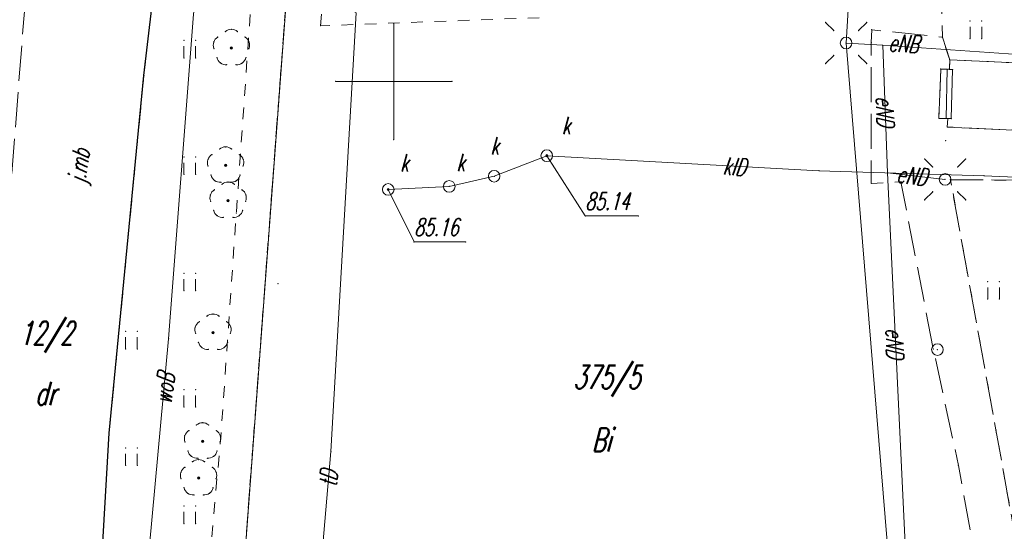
# Model space of a CAD drawing. Header units: metres. Extents: x 5537264 to 5541990, y 5958323 to 5965240.
# Tile 13 of 27: x 5539534 to 5539576, y 5961331 to 5961353. Entities that reach past the tile are written whole.
import ezdxf
from ezdxf.enums import TextEntityAlignment as Align

# ---------------------------------------------------------------- set-up
doc = ezdxf.new("R2010")
doc.units = ezdxf.units.M
doc.linetypes.add('L_0_03', pattern=[1, 0.5, -0.5])
doc.linetypes.add('L_0_06', pattern=[2, 1.5, -0.5])
doc.layers.get('0').update_dxf_attribs({"linetype": 'CONTINUOUS', "lineweight": 18})
for name, color, linetype, lineweight in [('210_oznaczenie_konturu_uzytku_gruntowego', 3, 'CONTINUOUS', 18), ('211_numer_dzialki_ewidencyjnej', 96, 'CONTINUOUS', 18), ('218_kontur_uzytku_gruntowego', 3, 'L_0_03', 18), ('219_dzialka_ewidencyjna', 96, 'CONTINUOUS', 18), ('bt', 7, 'L_0_06', 18), ('chodnik', 7, 'L_0_06', 18), ('drzewo_lisciaste', 7, 'CONTINUOUS', 18), ('ib', 7, 'CONTINUOUS', 18), ('inny_obiekt_zagospodarowania_terenu', 7, 'L_0_03', 18), ('jezdnia', 7, 'L_0_06', 18), ('jezdnia_Atr17', 7, 'CONTINUOUS', 18), ('kraweznik', 7, 'CONTINUOUS', 25), ('latarnia', 7, 'CONTINUOUS', 18), ('przewod_elektroenergetyczny_podziemny', 7, 'CONTINUOUS', 18), ('przewod_elektroenergetyczny_podziemny_Atr1', 7, 'CONTINUOUS', 18), ('przewod_kanalizacyjny', 7, 'CONTINUOUS', 18), ('przewod_kanalizacyjny_Atr1', 7, 'CONTINUOUS', 18), ('przewod_telekomunikacyjny_podziemny', 7, 'CONTINUOUS', 18), ('przewod_telekomunikacyjny_podziemny_Atr1', 7, 'CONTINUOUS', 18), ('przewod_wodociagowy', 7, 'CONTINUOUS', 18), ('przewod_wodociagowy_Atr1', 7, 'CONTINUOUS', 18), ('rzedna', 7, 'CONTINUOUS', 18), ('rzedna_Atr2', 7, 'CONTINUOUS', 18), ('sch', 7, 'CONTINUOUS', 18), ('slup_przewodow_napowietrznych', 7, 'CONTINUOUS', 18), ('studnia_kanalizacyjna', 7, 'CONTINUOUS', 18), ('studnia_kanalizacyjna_Atr17', 7, 'CONTINUOUS', 18), ('trawnik', 7, 'L_0_03', 18), ('Wstawianie_ramki_sekcyjnej_z_opisem', 7, 'CONTINUOUS', 18)]:
    doc.layers.add(name, color=color, linetype=linetype, lineweight=lineweight)
doc.styles.get("Standard").update_dxf_attribs({"font": 'simplex.shx'})

msp = doc.modelspace()

# ---------------------------------------------------------------- hatches: boundary and pattern name
at = {"layer": 'drzewo_lisciaste', "linetype": 'Continuous', "lineweight": 18}
for points in [[(5539543.03, 5961351.39, 1), (5539543.03, 5961351.49, 1)], [(5539542.78, 5961346.34, 1), (5539542.78, 5961346.44, 1)], [(5539542.89, 5961344.83, 1), (5539542.89, 5961344.93, 1)], [(5539542.24, 5961339.16, 1), (5539542.24, 5961339.26, 1)], [(5539541.79, 5961334.49, 1), (5539541.79, 5961334.59, 1)], [(5539541.62, 5961332.91, 1), (5539541.62, 5961333.01, 1)]]:
    msp.add_hatch(color=256, dxfattribs=at).paths.add_polyline_path(points)
at = {"layer": 'rzedna', "linetype": 'Continuous', "lineweight": 18}
for points in [[(5539556.57, 5961346.765, 1), (5539556.57, 5961346.855, 1)], [(5539549.76, 5961345.315, 1), (5539549.76, 5961345.405, 1)]]:
    msp.add_hatch(color=256, dxfattribs=at).paths.add_polyline_path(points)

# ---------------------------------------------------------------- linework, layer by layer
for p in [(5539550, 5961352.5), (5539568.537, 5961352.534), (5539570.304, 5961352.534), (5539574.739, 5961352.589), (5539575.239, 5961352.589), (5539542.769, 5961352.143), (5539543.03, 5961352.24), (5539543.291, 5961352.143), (5539546.86, 5961352.39), (5539568.89, 5961352.181), (5539569.951, 5961352.181), (5539570.52, 5961352.22), (5539540.989, 5961351.759), (5539541.489, 5961351.759), (5539542.27, 5961351.688), (5539542.442, 5961351.906), (5539543.618, 5961351.906), (5539543.79, 5961351.688), (5539569.42, 5961351.65), (5539569.42, 5961351.65), (5539569.42, 5961351.65), (5539570.5, 5961351.67), (5539573.55, 5961351.9), (5539574.739, 5961351.839), (5539575.239, 5961351.839), (5539542.281, 5961351.411), (5539543.03, 5961351.44), (5539543.779, 5961351.411), (5539570.99, 5961351.55), (5539540.989, 5961351.009), (5539541.489, 5961351.009), (5539542.406, 5961351.025), (5539542.56, 5961350.792), (5539543.5, 5961350.792), (5539543.654, 5961351.025), (5539568.89, 5961351.12), (5539569.951, 5961351.12), (5539573.87, 5961350.93), (5539542.829, 5961350.717), (5539543.231, 5961350.717), (5539568.537, 5961350.767), (5539570.304, 5961350.767), (5539573.48, 5961350.53), (5539573.76, 5961350.52), (5539573.83, 5961350.53), (5539573.85, 5961350.515), (5539573.993, 5961350.511), (5539539.27, 5961350.25), (5539547.5, 5961350), (5539552.5, 5961350), (5539573.4, 5961348.41), (5539573.72, 5961348.41), (5539573.779, 5961348.407), (5539573.934, 5961348.406), (5539573.76, 5961348.04), (5539550, 5961347.5), (5539573.69, 5961347.45), (5539542.519, 5961347.093), (5539542.78, 5961347.19), (5539543.041, 5961347.093), (5539540.989, 5961346.759), (5539541.489, 5961346.759), (5539542.02, 5961346.638), (5539542.192, 5961346.856), (5539543.368, 5961346.856), (5539543.54, 5961346.638), (5539556.57, 5961346.81), (5539556.57, 5961346.81), (5539556.57, 5961346.81), (5539572.787, 5961346.674), (5539574.554, 5961346.674), (5539542.031, 5961346.361), (5539542.78, 5961346.39), (5539543.529, 5961346.361), (5539568.25, 5961346.16), (5539573.14, 5961346.321), (5539574.201, 5961346.321), (5539540.989, 5961346.009), (5539541.489, 5961346.009), (5539542.156, 5961345.975), (5539542.31, 5961345.742), (5539543.25, 5961345.742), (5539543.404, 5961345.975), (5539554.31, 5961345.93), (5539571.2, 5961346.08), (5539573.67, 5961345.79), (5539573.67, 5961345.79), (5539573.67, 5961345.79), (5539573.9, 5961345.78), (5539575.34, 5961345.95), (5539542.302, 5961345.346), (5539542.579, 5961345.667), (5539542.629, 5961345.583), (5539542.89, 5961345.68), (5539542.981, 5961345.667), (5539543.151, 5961345.583), (5539543.478, 5961345.346), (5539549.76, 5961345.36), (5539549.76, 5961345.36), (5539549.76, 5961345.36), (5539552.38, 5961345.49), (5539570.5, 5961345.62), (5539571.77, 5961345.69), (5539542.13, 5961345.128), (5539542.89, 5961344.88), (5539543.65, 5961345.128), (5539572.787, 5961344.907), (5539573.14, 5961345.26), (5539574.201, 5961345.26), (5539574.554, 5961344.907), (5539542.141, 5961344.851), (5539542.266, 5961344.465), (5539543.514, 5961344.465), (5539543.639, 5961344.851), (5539542.42, 5961344.232), (5539542.689, 5961344.157), (5539543.091, 5961344.157), (5539543.24, 5961344.35), (5539543.36, 5961344.232), (5539558.22, 5961344.22), (5539560.497, 5961344.22), (5539550.87, 5961343.11), (5539553.083, 5961343.11), (5539540.989, 5961341.759), (5539541.489, 5961341.759), (5539545.03, 5961341.31), (5539575.499, 5961341.399), (5539575.999, 5961341.399), (5539540.989, 5961341.009), (5539541.489, 5961341.009), (5539575.499, 5961340.649), (5539575.999, 5961340.649), (5539541.979, 5961339.913), (5539542.24, 5961340.01), (5539542.501, 5961339.913), (5539541.48, 5961339.458), (5539541.652, 5961339.676), (5539542.828, 5961339.676), (5539543, 5961339.458), (5539538.489, 5961339.259), (5539538.989, 5961339.259), (5539540.33, 5961338.95), (5539541.491, 5961339.181), (5539542.24, 5961339.21), (5539542.989, 5961339.181), (5539541.616, 5961338.795), (5539541.77, 5961338.562), (5539542.71, 5961338.562), (5539542.864, 5961338.795), (5539538.489, 5961338.509), (5539538.989, 5961338.509), (5539542.039, 5961338.487), (5539542.441, 5961338.487), (5539573.16, 5961338.51), (5539573.34, 5961338.48), (5539540.989, 5961336.759), (5539541.489, 5961336.759), (5539540.989, 5961336.009), (5539541.489, 5961336.009), (5539541.529, 5961335.243), (5539541.79, 5961335.34), (5539542.051, 5961335.243), (5539537.78, 5961334.89), (5539541.03, 5961334.788), (5539541.202, 5961335.006), (5539542.378, 5961335.006), (5539542.55, 5961334.788), (5539542.58, 5961334.77), (5539575.85, 5961335.03), (5539541.041, 5961334.511), (5539541.79, 5961334.54), (5539542.539, 5961334.511), (5539538.489, 5961334.259), (5539538.989, 5961334.259), (5539541.166, 5961334.125), (5539541.32, 5961333.892), (5539542.26, 5961333.892), (5539542.414, 5961334.125), (5539547.3, 5961334.1), (5539538.489, 5961333.509), (5539538.989, 5961333.509), (5539541.359, 5961333.663), (5539541.589, 5961333.817), (5539541.62, 5961333.76), (5539541.881, 5961333.663), (5539541.991, 5961333.817), (5539574.24, 5961333.51), (5539540.86, 5961333.208), (5539541.032, 5961333.426), (5539542.208, 5961333.426), (5539542.38, 5961333.208), (5539540.871, 5961332.931), (5539541.62, 5961332.96), (5539542.369, 5961332.931), (5539540.996, 5961332.545), (5539541.15, 5961332.312), (5539541.419, 5961332.237), (5539541.821, 5961332.237), (5539542.09, 5961332.312), (5539542.244, 5961332.545), (5539540.989, 5961331.759), (5539541.489, 5961331.759), (5539540.989, 5961331.009), (5539541.489, 5961331.009)]:
    msp.add_point(p)
at = {"layer": '218_kontur_uzytku_gruntowego', "lineweight": 18, "flags": 128}
for points in [[(5539546.72, 5961371.45), (5539542.34, 5961312.72)], [(5539542.34, 5961312.72), (5539546.72, 5961371.45)]]:
    msp.add_lwpolyline(points, dxfattribs=at)
at = {"layer": '219_dzialka_ewidencyjna', "linetype": 'Continuous', "lineweight": 18, "flags": 128}
msp.add_lwpolyline([(5539546.72, 5961371.45), (5539542.34, 5961312.72)], dxfattribs=at)
at = {"layer": 'bt', "lineweight": 18, "flags": 128}
msp.add_lwpolyline([(5539573.76, 5961350.52), (5539573.48, 5961350.53)], dxfattribs=at)
at = {"layer": 'chodnik', "lineweight": 18, "flags": 128}
msp.add_lwpolyline([(5539573.85, 5961350.515), (5539573.48, 5961350.53), (5539573.4, 5961348.41), (5539573.779, 5961348.407), (5539573.76, 5961348.04), (5539579.85, 5961347.77), (5539579.782, 5961345.734), (5539573.9, 5961345.78), (5539575.85, 5961335.03), (5539577.75, 5961324.47), (5539591.47, 5961324.05), (5539596.39, 5961323.97), (5539596.46, 5961321.44), (5539596.5, 5961317.73), (5539595.14, 5961308.47), (5539594.22, 5961302.65), (5539593.77, 5961299.63), (5539593.49, 5961296), (5539591.99, 5961287.81), (5539591.61, 5961282.43), (5539589.13, 5961281.94), (5539589.56, 5961284.8), (5539591.9, 5961299.58), (5539594.42, 5961317.48), (5539594.72, 5961320.57), (5539594.65, 5961322.11), (5539590.73, 5961322.16), (5539578.09, 5961322.67), (5539578.89, 5961318.3), (5539577.2, 5961318.26), (5539576.39, 5961321.74), (5539574.24, 5961333.51), (5539573.16, 5961338.51), (5539571.77, 5961345.69), (5539570.5, 5961345.62), (5539570.5, 5961351.67), (5539570.52, 5961352.22), (5539573.55, 5961351.9), (5539573.87, 5961350.93)], close=True, dxfattribs=at)
at = {"layer": 'drzewo_lisciaste', "lineweight": 18}
for centre in [(5539543.03, 5961351.44), (5539542.78, 5961346.39), (5539542.89, 5961344.88), (5539542.24, 5961339.21), (5539541.79, 5961334.54), (5539541.62, 5961332.96)]:
    msp.add_circle(centre, 0.05, dxfattribs=at)
for centre, start, end in [((5539543.03, 5961351.84), 49.272, 130.728), ((5539542.65, 5961351.564), 121.308, 202.548), ((5539543.41, 5961351.564), 337.452, 58.692), ((5539542.795, 5961351.116), 193.221, 274.871), ((5539543.265, 5961351.116), 265.129, 346.779), ((5539542.78, 5961346.79), 49.272, 130.728), ((5539542.4, 5961346.514), 121.308, 202.548), ((5539543.16, 5961346.514), 337.452, 58.692), ((5539542.545, 5961346.066), 193.221, 274.871), ((5539543.015, 5961346.066), 265.129, 346.779), ((5539542.51, 5961345.004), 121.308, 202.548), ((5539542.89, 5961345.28), 49.272, 130.728), ((5539543.27, 5961345.004), 337.452, 58.692), ((5539542.655, 5961344.556), 193.221, 274.871), ((5539543.125, 5961344.556), 265.129, 346.779), ((5539542.24, 5961339.61), 49.272, 130.728), ((5539541.86, 5961339.334), 121.308, 202.548), ((5539542.62, 5961339.334), 337.452, 58.692), ((5539542.005, 5961338.886), 193.221, 274.871), ((5539542.475, 5961338.886), 265.129, 346.779), ((5539541.79, 5961334.94), 49.272, 130.728), ((5539541.41, 5961334.664), 121.308, 202.548), ((5539542.17, 5961334.664), 337.452, 58.692), ((5539541.555, 5961334.216), 193.221, 274.871), ((5539542.025, 5961334.216), 265.129, 346.779), ((5539541.62, 5961333.36), 49.272, 130.728), ((5539541.24, 5961333.084), 121.308, 202.548), ((5539542, 5961333.084), 337.452, 58.692), ((5539541.385, 5961332.636), 193.221, 274.871), ((5539541.855, 5961332.636), 265.129, 346.779)]:
    msp.add_arc(centre, 0.4, start, end, dxfattribs=at)
at = {"layer": 'ib', "linetype": 'Continuous', "lineweight": 18, "flags": 128}
msp.add_lwpolyline([(5539580.41, 5961347.74), (5539573.76, 5961348.04), (5539573.779, 5961348.407), (5539573.934, 5961348.406), (5539573.993, 5961350.511), (5539573.85, 5961350.515), (5539573.87, 5961350.93), (5539580.53, 5961350.62)], close=True, dxfattribs=at)
at = {"layer": 'inny_obiekt_zagospodarowania_terenu', "lineweight": 18, "flags": 128}
for points in [[(5539546.86, 5961352.39), (5539547.72, 5961362.55), (5539548.09, 5961366.79), (5539555.82, 5961367.67)], [(5539555.82, 5961367.67), (5539556.31, 5961352.74), (5539546.86, 5961352.39)]]:
    msp.add_lwpolyline(points, dxfattribs=at)
at = {"layer": 'jezdnia', "lineweight": 18, "flags": 128}
msp.add_lwpolyline([(5539999.19, 5964053.31), (5539991.4, 5964036.09), (5539985.21, 5964021.52), (5539975.15, 5963999.09), (5539963.72, 5963973.54), (5539961.98, 5963968.75), (5539956.08, 5963955.73), (5539947.38, 5963936.49), (5539939.62, 5963919.19), (5539930.06, 5963897.79), (5539920.31, 5963876.54), (5539903.27, 5963837.86), (5539901.32, 5963833.51), (5539898.81, 5963827.49), (5539896.38, 5963822.74), (5539891.05, 5963810.65), (5539884.46, 5963795.38), (5539879.24, 5963784.04), (5539871.67, 5963766.78), (5539869.54, 5963762.15), (5539865.51, 5963752.98), (5539859.36, 5963738.99), (5539856.4, 5963732.39), (5539854.67, 5963728.64), (5539856.25, 5963726.46), (5539855.31, 5963723.82), (5539852.26, 5963722.8), (5539847.97, 5963713.08), (5539843.21, 5963702.63), (5539842.06, 5963699.94), (5539838.81, 5963692.26), (5539830.85, 5963674.75), (5539820.19, 5963650.25), (5539818.12, 5963645), (5539817.74, 5963644.17), (5539813.54, 5963634.91), (5539809.4, 5963625.25), (5539801.48, 5963607.21), (5539796.69, 5963596.22), (5539791.48, 5963584.65), (5539782.46, 5963564.38), (5539776.09, 5963550.38), (5539769.11, 5963534.41), (5539763.64, 5963521.88), (5539760.52, 5963514.45), (5539753.01, 5963497.63), (5539748.15, 5963485.56), (5539744.94, 5963478.74), (5539740.22, 5963467.61), (5539735.82, 5963457.6), (5539732.58, 5963450.39), (5539727.25, 5963438.79), (5539724.39, 5963432.73), (5539716.03, 5963414.3), (5539709.62, 5963400.54), (5539703.42, 5963385.05), (5539701.46, 5963380.57), (5539695.42, 5963366.72), (5539689.15, 5963352.67), (5539688.11, 5963350.1), (5539684.73, 5963339.99), (5539681.36, 5963330.34), (5539680.5, 5963326.14), (5539679.08, 5963319.62), (5539678.47, 5963316.61), (5539677.98, 5963313.11), (5539676.59, 5963303.09), (5539675.35, 5963288.33), (5539673.35, 5963267.43), (5539671.97, 5963251.87), (5539670.51, 5963234.06), (5539668.84, 5963214.13), (5539667.88, 5963200.98), (5539667.53, 5963194.67), (5539666.69, 5963184.86), (5539666.11, 5963179.46), (5539664.94, 5963163.04), (5539664.51, 5963157.02), (5539664.04, 5963150.56), (5539662.86, 5963137.1), (5539661.91, 5963127.16), (5539661.34, 5963120.88), (5539661.2, 5963118.65), (5539659.55, 5963099.34), (5539658.06, 5963083.09), (5539656.64, 5963068), (5539654.29, 5963042.14), (5539652.97, 5963027.01), (5539652.25, 5963017.91), (5539651.48, 5963008.58), (5539650.21, 5962992.97), (5539648.82, 5962975.89), (5539647.98, 5962965.04), (5539646.76, 5962949.75), (5539645.49, 5962932.14), (5539644.87, 5962923.63), (5539645.84, 5962923.11), (5539647.68, 5962922.13), (5539647.55, 5962919.07), (5539644.47, 5962918.4), (5539642.94, 5962899.28), (5539642.02, 5962889.07), (5539640.93, 5962876.44), (5539642.02, 5962875.63), (5539645, 5962873.39), (5539644.63, 5962869.5), (5539641.41, 5962867.62), (5539640.25, 5962866.94), (5539639.8, 5962857.94), (5539638.77, 5962846.36), (5539637.95, 5962835.55), (5539637.69, 5962832.2), (5539637.38, 5962828.5), (5539636.17, 5962814.32), (5539634.91, 5962799.54), (5539633.21, 5962781), (5539630.37, 5962749.59), (5539628.55, 5962722.93), (5539626.25, 5962693.47), (5539622.63, 5962652.94), (5539620.37, 5962627.27), (5539619.98, 5962622.72), (5539619.98, 5962620.95), (5539619.46, 5962593.63), (5539618.69, 5962556.23), (5539617.78, 5962510.64), (5539617.66, 5962504.99), (5539617.01, 5962480.12), (5539616.82, 5962472.08), (5539616.86, 5962468.95), (5539616.67, 5962450.69), (5539616.33, 5962425), (5539615.82, 5962413.3), (5539615.8, 5962412.88), (5539615.04, 5962374.96), (5539615.06, 5962373.62), (5539614.97, 5962366.26), (5539614.98, 5962364.85), (5539614.54, 5962355.35), (5539614.4, 5962348.56), (5539613.81, 5962315.21), (5539613.29, 5962293.68), (5539612.82, 5962271.93), (5539612.82, 5962264.02), (5539612.2, 5962252.41), (5539611.87, 5962241.47), (5539611.13, 5962227.26), (5539610.59, 5962211.86), (5539610.16, 5962190.12), (5539609.88, 5962177.45), (5539608.73, 5962139), (5539607.99, 5962113.02), (5539607.43, 5962101.13), (5539605.51, 5962037.8), (5539603.67, 5961987.54), (5539603.13, 5961971.65), (5539601.74, 5961927.82), (5539600.75, 5961891.97), (5539599.97, 5961870.17), (5539598.76, 5961839.92), (5539598.25, 5961828.24), (5539598.07, 5961820.47), (5539597.75, 5961800.23), (5539597.38, 5961791.21), (5539596.52, 5961773.26), (5539595.92, 5961755.39), (5539595.12, 5961734.22), (5539593.97, 5961715.32), (5539593.15, 5961698.69), (5539591, 5961684.87), (5539587.75, 5961662.9), (5539584.56, 5961641.94), (5539582.66, 5961629.76), (5539580.71, 5961616.26), (5539578.44, 5961601.28), (5539576.6, 5961589.3), (5539574.91, 5961578.9), (5539573.19, 5961567.83), (5539571.22, 5961555.24), (5539569.88, 5961547.35), (5539568.84, 5961540.66), (5539566.54, 5961524.91), (5539564.36, 5961510.54), (5539562.76, 5961500.34), (5539561.43, 5961491.98), (5539559.03, 5961478.06), (5539556.81, 5961464.91), (5539554.95, 5961453.18), (5539554.14, 5961447.63), (5539551.22, 5961433.18), (5539550.22, 5961425.23), (5539547.33, 5961407.23), (5539544.97, 5961391.79), (5539543.29, 5961381.17), (5539542.51, 5961379.21), (5539542.32, 5961378), (5539541.27, 5961367.82), (5539540.91, 5961364.2), (5539539.27, 5961350.25), (5539537.78, 5961334.89), (5539537.08, 5961322.75), (5539536.89, 5961318.2), (5539536.62, 5961311.58), (5539536.36, 5961303.63), (5539536.1, 5961297.03), (5539535.77, 5961288.6), (5539535.43, 5961273.08), (5539535.1, 5961256.9), (5539534.99, 5961242.98), (5539534.93, 5961227.39), (5539534.64, 5961223.09), (5539535.09, 5961219.59), (5539536.43, 5961215.63), (5539539.17, 5961211.64), (5539542.98, 5961209.08), (5539524.13, 5961213.68), (5539525.21, 5961214.75), (5539526.28, 5961216.3), (5539527.29, 5961219.19), (5539528.2, 5961223.48), (5539528.64, 5961231.21), (5539528.81, 5961241.22), (5539529.12, 5961251.99), (5539529.26, 5961264.73), (5539529.86, 5961279.51), (5539530.43, 5961293.38), (5539531.2, 5961309.49), (5539531.74, 5961322.55), (5539532.3, 5961332.49), (5539532.4, 5961334.04), (5539532.42, 5961334.45), (5539533.38, 5961343.25), (5539534.51, 5961357.7), (5539535.18, 5961364.16), (5539537.17, 5961379.01), (5539537.95, 5961380.97), (5539539.63, 5961391.59), (5539541.99, 5961407.03), (5539544.88, 5961425.03), (5539545.88, 5961432.98), (5539548.8, 5961447.43), (5539549.61, 5961452.98), (5539551.47, 5961464.71), (5539553.69, 5961477.86), (5539556.09, 5961491.78), (5539557.42, 5961500.14), (5539559.02, 5961510.34), (5539561.2, 5961524.71), (5539563.5, 5961540.46), (5539565.88, 5961555.04), (5539567.85, 5961567.63), (5539569.57, 5961578.7), (5539571.26, 5961589.1), (5539573.1, 5961601.08), (5539575.37, 5961616.06), (5539577.32, 5961629.56), (5539579.33, 5961642.76), (5539581.48, 5961654.8), (5539582.75, 5961663.42), (5539584.59, 5961675.5), (5539585.75, 5961684.86), (5539587.43, 5961695.68), (5539588.08, 5961706.5), (5539588.95, 5961719.01), (5539589.82, 5961734.87), (5539590.45, 5961746.61), (5539590.86, 5961759.2), (5539591.28, 5961773.17), (5539592.04, 5961791.01), (5539592.41, 5961800.03), (5539593.52, 5961828.43), (5539593.62, 5961830.97), (5539595.96, 5961905.48), (5539597.17, 5961946.83), (5539597.6, 5961961.18), (5539599.55, 5962016.47), (5539600.83, 5962051.67), (5539602.01, 5962087.06), (5539602.89, 5962113.28), (5539603.03, 5962117.47), (5539603.64, 5962135.89), (5539604.86, 5962168.07), (5539605.44, 5962192.76), (5539606.36, 5962223.32), (5539603.76, 5962226.11), (5539603.82, 5962229.23), (5539606.38, 5962231.43), (5539607.32, 5962268.22), (5539607.71, 5962300.61), (5539608.16, 5962309.36), (5539608.51, 5962325.2), (5539608.56, 5962341.64), (5539608.78, 5962355.36), (5539608.88, 5962366.71), (5539609.21, 5962379.86), (5539609.71, 5962391.99), (5539609.84, 5962395.1), (5539610.14, 5962402.53), (5539610.53, 5962412.34), (5539611.16, 5962427.84), (5539611.28, 5962430.37), (5539611.63, 5962449.19), (5539612.06, 5962467.48), (5539612.03, 5962471.44), (5539612.07, 5962474.94), (5539612.26, 5962484.89), (5539612.63, 5962508.44), (5539612.86, 5962529.86), (5539613.15, 5962545.98), (5539613.45, 5962560.19), (5539613.67, 5962582.2), (5539614.4, 5962604.54), (5539614.71, 5962613.18), (5539614.92, 5962618.87), (5539614.88, 5962623.63), (5539615.91, 5962635.28), (5539618.32, 5962660.86), (5539619.97, 5962679.79), (5539621.51, 5962698.1), (5539623.47, 5962721.34), (5539625.37, 5962745.18), (5539627.12, 5962765.7), (5539628.53, 5962783.51), (5539629.56, 5962799.78), (5539629.57, 5962799.99), (5539630.48, 5962809.17), (5539631.4, 5962821.12), (5539632.3, 5962831.67), (5539632.73, 5962837.6), (5539634.04, 5962852.18), (5539635.34, 5962866.81), (5539636.58, 5962882.59), (5539637.28, 5962892.52), (5539638.14, 5962904.78), (5539639.26, 5962919.01), (5539640.86, 5962936.84), (5539641.66, 5962946.87), (5539642.62, 5962958.94), (5539643.04, 5962964.94), (5539643.18, 5962966.89), (5539643.34, 5962969), (5539644.31, 5962981.48), (5539645.01, 5962990.8), (5539645.68, 5963000.69), (5539646.9, 5963014.98), (5539648.03, 5963027.29), (5539648.92, 5963036.71), (5539646.86, 5963037.79), (5539647.14, 5963040.41), (5539649.38, 5963042.48), (5539649.63, 5963044.9), (5539650.22, 5963052.15), (5539651.02, 5963061.14), (5539652.33, 5963075.78), (5539654.4, 5963097.65), (5539656.29, 5963117.03), (5539656.3, 5963117.21), (5539656.48, 5963119.91), (5539656.92, 5963124.16), (5539658.36, 5963142.28), (5539659.35, 5963154.7), (5539660.55, 5963169.42), (5539661.84, 5963185.35), (5539661.99, 5963188.43), (5539663.61, 5963209.46), (5539665.47, 5963231.62), (5539665.98, 5963238.16), (5539666.31, 5963242.3), (5539667.18, 5963253.02), (5539668.61, 5963272.41), (5539670.58, 5963291.13), (5539671.7, 5963302.83), (5539672.44, 5963312), (5539674, 5963321.6), (5539674.75, 5963327.04), (5539677.83, 5963336.46), (5539682.92, 5963352.13), (5539685.21, 5963357.46), (5539691.23, 5963370.66), (5539698.53, 5963387.15), (5539706.16, 5963405.16), (5539711.04, 5963416.2), (5539719.53, 5963435.56), (5539726.32, 5963450.92), (5539730.49, 5963459.62), (5539729.46, 5963460.5), (5539726.85, 5963462.75), (5539728.12, 5963465.03), (5539732.65, 5963464.18), (5539739.21, 5963478.94), (5539745.34, 5963492.88), (5539751.72, 5963507.82), (5539761.89, 5963531.36), (5539767.85, 5963544.96), (5539774.64, 5963560.41), (5539785.36, 5963584.6), (5539791.33, 5963597.77), (5539796.6, 5963609.81), (5539801.71, 5963620.73), (5539807.63, 5963633.86), (5539812.07, 5963643.83), (5539814.49, 5963649.49), (5539820.55, 5963664.51), (5539829.37, 5963684.17), (5539835.32, 5963697.34), (5539841.7, 5963712.35), (5539851.51, 5963734.84), (5539859.62, 5963753.24), (5539862.75, 5963760.3), (5539868.49, 5963772.85), (5539874.07, 5963785.51), (5539885.48, 5963811.53), (5539890.69, 5963822.99), (5539902.79, 5963850.69), (5539914.42, 5963876.69), (5539927.25, 5963906.05), (5539939.75, 5963934.39), (5539955.58, 5963969.68), (5539962.55, 5963985.75), (5539970.74, 5964003.81), (5539976.48, 5964016.76), (5539982.22, 5964030.49), (5539989.73, 5964047.66), (5539996.62, 5964063.71), (5540000.15, 5964071.29), (5540001.29, 5964074.34), (5540002.69, 5964079.22), (5540003.51, 5964082.43), (5540004.82, 5964088.93), (5540005.22, 5964093.93), (5540004.82, 5964101.33), (5540001.28, 5964112.1), (5539999.1, 5964119.4), (5539993.61, 5964136.39), (5539987.93, 5964153.94), (5539982.13, 5964171.54), (5539977.33, 5964185.85), (5539971.4, 5964204.13), (5539964.98, 5964224.67), (5539961.25, 5964236.68), (5539957.86, 5964237.39), (5539957.33, 5964239.56), (5539958.1, 5964240.58), (5539959.32, 5964242.2), (5539956.21, 5964250.42), (5539953.05, 5964258.64), (5539948.96, 5964272.11), (5539942.69, 5964290.95), (5539935.21, 5964312.48), (5539924.31, 5964344.28), (5539915.41, 5964370.77), (5539901.8, 5964411.92), (5539893.09, 5964437.67), (5539878.77, 5964480.45), (5539876.63, 5964486.73), (5539861.55, 5964530.96), (5539850.12, 5964565.1), (5539838.7, 5964599.08), (5539828.35, 5964630.27), (5539817.98, 5964661.06), (5539806.29, 5964695.17), (5539794.49, 5964730.48), (5539784.91, 5964759.72), (5539775.16, 5964788.39), (5539769.4, 5964806.18), (5539761.23, 5964831.19), (5539753.15, 5964854.82), (5539744.66, 5964880.08), (5539737.53, 5964901.11), (5539742.85, 5964897.99), (5539750.92, 5964874.14), (5539760.85, 5964844.49), (5539773.46, 5964806.55), (5539784.44, 5964773.73), (5539798.25, 5964732.41), (5539814.99, 5964682.13), (5539823.43, 5964657.54), (5539832.21, 5964631.22), (5539838.15, 5964613.39), (5539840.06, 5964608), (5539848.02, 5964584.23), (5539859.71, 5964549.41), (5539869.79, 5964519.34), (5539882.17, 5964482.5), (5539891.23, 5964455.81), (5539901.89, 5964424.74), (5539906.75, 5964409.56), (5539908.46, 5964404.8), (5539920.27, 5964368.88), (5539929.23, 5964342.65), (5539935.96, 5964322.91), (5539939.52, 5964312.73), (5539943.21, 5964301.93), (5539949.5, 5964283.62), (5539956.13, 5964263.72), (5539962.32, 5964245.56), (5539964.94, 5964238.1), (5539970.48, 5964221.34), (5539974.17, 5964210.34), (5539979.83, 5964193.66), (5539983.29, 5964183.45), (5539985.07, 5964178.71), (5539986.99, 5964173.31), (5539992.74, 5964155.61), (5539999.27, 5964136.08), (5540001.61, 5964129.29), (5540003.83, 5964121.6), (5540008.46, 5964106.51), (5540010.46, 5964093.74), (5540009.71, 5964089.12), (5540008.7, 5964082.56), (5540007.03, 5964076.28), (5540005.63, 5964071.74), (5540005.15, 5964070.17), (5540001.27, 5964060.28)], close=True, dxfattribs=at)
at = {"layer": 'kraweznik', "linetype": 'Continuous', "lineweight": 25, "flags": 128}
msp.add_lwpolyline([(5539535.1, 5961256.9), (5539535.43, 5961273.08), (5539535.77, 5961288.6), (5539535.88, 5961291.71), (5539536.1, 5961297.03), (5539536.36, 5961303.63), (5539536.62, 5961311.58), (5539536.89, 5961318.2), (5539537.08, 5961322.75), (5539537.78, 5961334.89), (5539539.27, 5961350.25), (5539540.91, 5961364.2), (5539541.27, 5961367.82), (5539542.32, 5961378), (5539542.51, 5961379.21), (5539543.29, 5961381.17), (5539544.97, 5961391.79), (5539547.33, 5961407.23), (5539550.22, 5961425.23)], dxfattribs=at)
at = {"layer": 'latarnia', "linetype": 'Continuous', "lineweight": 18, "flags": 128}
for points in [[(5539568.89, 5961352.181), (5539568.537, 5961352.534)], [(5539569.951, 5961352.181), (5539570.304, 5961352.534)], [(5539568.89, 5961351.12), (5539568.537, 5961350.767)], [(5539569.951, 5961351.12), (5539570.304, 5961350.767)], [(5539573.14, 5961346.321), (5539572.787, 5961346.674)], [(5539574.201, 5961346.321), (5539574.554, 5961346.674)], [(5539573.14, 5961345.26), (5539572.787, 5961344.907)], [(5539574.201, 5961345.26), (5539574.554, 5961344.907)]]:
    msp.add_lwpolyline(points, dxfattribs=at)
at = {"layer": 'latarnia', "lineweight": 18}
for centre in [(5539569.42, 5961351.65), (5539573.67, 5961345.79)]:
    msp.add_circle(centre, 0.25, dxfattribs=at)
at = {"layer": 'przewod_elektroenergetyczny_podziemny', "linetype": 'Continuous', "lineweight": 18, "flags": 128}
for points in [[(5539551.68, 5961366.54), (5539557.55, 5961367.33), (5539567.62, 5961368.93), (5539570.22, 5961369.47), (5539570.01, 5961361.53), (5539569.42, 5961351.65)], [(5539570.99, 5961351.55), (5539569.42, 5961351.65), (5539571.88, 5961321.69), (5539572.64, 5961320.61), (5539591.67, 5961319.34), (5539590.26, 5961315.44), (5539589.49, 5961303.7), (5539588.75, 5961294.23), (5539590.71, 5961282.36)], [(5539579.33, 5961351.09), (5539578.4, 5961351.13), (5539576.81, 5961351.16), (5539570.99, 5961351.55)], [(5539570.99, 5961351.55), (5539571.2, 5961346.08)], [(5539573.67, 5961345.79), (5539571.2, 5961346.08)], [(5539572.64, 5961320.61), (5539572.02, 5961328.62), (5539571.2, 5961346.08)]]:
    msp.add_lwpolyline(points, dxfattribs=at)
at = {"layer": 'przewod_kanalizacyjny', "linetype": 'Continuous', "lineweight": 18, "flags": 128}
msp.add_lwpolyline([(5539549.76, 5961345.36), (5539552.38, 5961345.49), (5539554.31, 5961345.93), (5539556.57, 5961346.81), (5539568.25, 5961346.16), (5539575.34, 5961345.95), (5539580.33, 5961345.73)], dxfattribs=at)
at = {"layer": 'przewod_telekomunikacyjny_podziemny', "linetype": 'Continuous', "lineweight": 18, "flags": 128}
msp.add_lwpolyline([(5539548.29, 5961366.44), (5539546.97, 5961353.78), (5539548.39, 5961352.95), (5539547.3, 5961334.1), (5539546.44, 5961324.09), (5539546.03, 5961319.23), (5539545.16, 5961307.39), (5539543.63, 5961298.78), (5539542.43, 5961285.68), (5539541.19, 5961274.63), (5539542.24, 5961272.57), (5539543.69, 5961271.2), (5539543.59, 5961269.14), (5539542.78, 5961266.35), (5539543.3, 5961257.92), (5539546.06, 5961248.87), (5539545.22, 5961248.17)], dxfattribs=at)
at = {"layer": 'przewod_wodociagowy', "linetype": 'Continuous', "lineweight": 18, "flags": 128}
msp.add_lwpolyline([(5539523.52, 5961364.08), (5539529.06, 5961363.67), (5539537.48, 5961362.65), (5539542.79, 5961362), (5539541.4, 5961352.89), (5539540.33, 5961338.95), (5539539.17, 5961326.33), (5539538.66, 5961318.45), (5539538.17, 5961311.01), (5539537.08, 5961296.32), (5539536.47, 5961285.85), (5539535.85, 5961268.98), (5539549.29, 5961271.29), (5539573.3, 5961275.34), (5539588.62, 5961277.8), (5539602.17, 5961279.36), (5539616.59, 5961280.91), (5539615.83, 5961257.35), (5539615.32, 5961242.06)], dxfattribs=at)
at = {"layer": 'rzedna', "lineweight": 18}
for centre in [(5539556.57, 5961346.81), (5539549.76, 5961345.36)]:
    msp.add_circle(centre, 0.045, dxfattribs=at)
at = {"layer": 'rzedna_Atr2', "linetype": 'Continuous', "lineweight": 18, "flags": 128}
for points in [[(5539556.57, 5961346.81), (5539558.22, 5961344.22), (5539560.497, 5961344.22)], [(5539549.76, 5961345.36), (5539550.87, 5961343.11), (5539553.083, 5961343.11)]]:
    msp.add_lwpolyline(points, dxfattribs=at)
at = {"layer": 'sch', "linetype": 'Continuous', "lineweight": 18, "flags": 128}
msp.add_lwpolyline([(5539573.993, 5961350.511), (5539573.934, 5961348.406), (5539573.4, 5961348.41), (5539573.48, 5961350.53)], close=True, dxfattribs=at)
msp.add_lwpolyline([(5539573.76, 5961350.52), (5539573.72, 5961348.41)], dxfattribs=at)
at = {"layer": 'slup_przewodow_napowietrznych', "lineweight": 18}
for centre in [(5539569.42, 5961351.65), (5539573.67, 5961345.79), (5539573.34, 5961338.48)]:
    msp.add_circle(centre, 0.25, dxfattribs=at)
at = {"layer": 'studnia_kanalizacyjna', "lineweight": 18}
for centre in [(5539556.57, 5961346.81), (5539554.31, 5961345.93), (5539552.38, 5961345.49), (5539549.76, 5961345.36)]:
    msp.add_circle(centre, 0.25, dxfattribs=at)
at = {"layer": 'trawnik', "lineweight": 18, "flags": 128}
for points in [[(5539573.55, 5961351.9), (5539573.27, 5961370.67), (5539573.14, 5961373.24), (5539582.04, 5961374.29), (5539588.07, 5961375.32), (5539595.34, 5961376.74), (5539597.08, 5961375.38), (5539596.86, 5961374.52), (5539593.12, 5961372), (5539592.36, 5961371.55), (5539586.53, 5961371.55), (5539580.81, 5961367.97), (5539580.92, 5961361.43), (5539580.87, 5961360.37), (5539580.54, 5961350.92), (5539580.53, 5961350.62), (5539573.87, 5961350.93)], [(5539539.27, 5961350.25), (5539540.91, 5961364.2), (5539541.27, 5961367.82), (5539544.9, 5961369.91), (5539545.1, 5961369.46), (5539543.99, 5961355.05), (5539543.24, 5961344.35), (5539542.58, 5961334.77), (5539541.61, 5961324.19), (5539540.71, 5961316.91), (5539539.76, 5961317.09), (5539538.61, 5961317.26), (5539537.78, 5961317.62), (5539536.89, 5961318.2), (5539537.08, 5961322.75), (5539537.78, 5961334.89)], [(5539555.82, 5961367.67), (5539556.31, 5961352.74), (5539546.86, 5961352.39), (5539547.72, 5961362.55), (5539548.09, 5961366.79)], [(5539577.652, 5961325.012), (5539575.85, 5961335.03), (5539573.9, 5961345.78), (5539579.782, 5961345.734), (5539579.075, 5961326.014), (5539592.6, 5961325.48), (5539592.445, 5961324.71)]]:
    msp.add_lwpolyline(points, close=True, dxfattribs=at)
for points in [[(5539574.739, 5961351.839), (5539574.739, 5961352.589)], [(5539575.239, 5961351.839), (5539575.239, 5961352.589)], [(5539540.989, 5961351.009), (5539540.989, 5961351.759)], [(5539541.489, 5961351.009), (5539541.489, 5961351.759)], [(5539540.989, 5961346.009), (5539540.989, 5961346.759)], [(5539541.489, 5961346.009), (5539541.489, 5961346.759)], [(5539540.989, 5961341.009), (5539540.989, 5961341.759)], [(5539541.489, 5961341.009), (5539541.489, 5961341.759)], [(5539575.499, 5961340.649), (5539575.499, 5961341.399)], [(5539575.999, 5961340.649), (5539575.999, 5961341.399)], [(5539538.489, 5961338.509), (5539538.489, 5961339.259)], [(5539538.989, 5961338.509), (5539538.989, 5961339.259)], [(5539540.989, 5961336.009), (5539540.989, 5961336.759)], [(5539541.489, 5961336.009), (5539541.489, 5961336.759)], [(5539538.489, 5961333.509), (5539538.489, 5961334.259)], [(5539538.989, 5961333.509), (5539538.989, 5961334.259)], [(5539540.989, 5961331.009), (5539540.989, 5961331.759)], [(5539541.489, 5961331.009), (5539541.489, 5961331.759)]]:
    msp.add_lwpolyline(points, dxfattribs=at)
at = {"layer": 'Wstawianie_ramki_sekcyjnej_z_opisem', "linetype": 'Continuous', "lineweight": 18, "flags": 128}
for points in [[(5539550, 5961347.5), (5539550, 5961352.5)], [(5539550, 5961347.5), (5539550, 5961352.5)], [(5539547.5, 5961350), (5539552.5, 5961350)], [(5539547.5, 5961350), (5539552.5, 5961350)]]:
    msp.add_lwpolyline(points, dxfattribs=at)

# ---------------------------------------------------------------- texts
at = {"layer": '210_oznaczenie_konturu_uzytku_gruntowego', "lineweight": 20, "oblique": 15, "width": 0.66}
for s, p in [('dr', (5539534.6, 5961337.1)), ('Bi', (5539558.5, 5961335.1))]:
    msp.add_text(s, height=1, dxfattribs=at).set_placement(p, align=Align.TOP_LEFT)
at = {"layer": '211_numer_dzialki_ewidencyjnej', "lineweight": 20, "oblique": 15, "width": 0.66}
for s, p in [('12/2', (5539533.92, 5961339.69)), ('375/5', (5539557.7, 5961337.8))]:
    msp.add_text(s, height=1, dxfattribs=at).set_placement(p, align=Align.TOP_LEFT)
at = {"layer": 'jezdnia_Atr17', "lineweight": 15, "oblique": 15, "width": 0.66}
msp.add_text('j.mb', height=0.75, rotation=81.3, dxfattribs=at).set_placement((5539536, 5961345.7), align=Align.TOP_LEFT)
at = {"layer": 'przewod_elektroenergetyczny_podziemny_Atr1', "lineweight": 15, "oblique": 15, "width": 0.66}
for s, rotation, p in [('eNB', 356.2, (5539571.27, 5961352.05)), ('eND', -87.8, (5539571.445, 5961349.384)), ('eND', -6.7, (5539571.644, 5961346.402)), ('eND', -88.9, (5539571.875, 5961339.417))]:
    msp.add_text(s, height=0.75, rotation=rotation, dxfattribs=at).set_placement(p, align=Align.TOP_LEFT)
at = {"layer": 'przewod_kanalizacyjny_Atr1', "lineweight": 15, "oblique": 15, "width": 0.66}
msp.add_text('klD', height=0.75, rotation=-4.8, dxfattribs=at).set_placement((5539564.171, 5961346.754), align=Align.TOP_LEFT)
at = {"layer": 'przewod_telekomunikacyjny_podziemny_Atr1', "lineweight": 15, "oblique": 15, "width": 0.66}
msp.add_text('tD', height=0.75, rotation=85.1, dxfattribs=at).set_placement((5539546.796, 5961332.632), align=Align.TOP_LEFT)
at = {"layer": 'przewod_wodociagowy_Atr1', "lineweight": 15, "oblique": 15, "width": 0.66}
msp.add_text('woB', height=0.75, rotation=83.2, dxfattribs=at).set_placement((5539539.708, 5961336.205), align=Align.TOP_LEFT)
at = {"layer": 'rzedna_Atr2', "lineweight": 15, "oblique": 15, "width": 0.66}
for s, p in [('85.14', (5539558.22, 5961345.228)), ('85.16', (5539550.87, 5961344.118))]:
    msp.add_text(s, height=0.75, dxfattribs=at).set_placement(p, align=Align.TOP_LEFT)
at = {"layer": 'studnia_kanalizacyjna_Atr17', "lineweight": 15, "oblique": 15, "width": 0.66}
for p in [(5539557.22, 5961348.48), (5539554.15, 5961347.61), (5539550.27, 5961346.88), (5539552.69, 5961346.89)]:
    msp.add_text('k', height=0.75, dxfattribs=at).set_placement(p, align=Align.TOP_LEFT)

doc.saveas('drawing.dxf')
